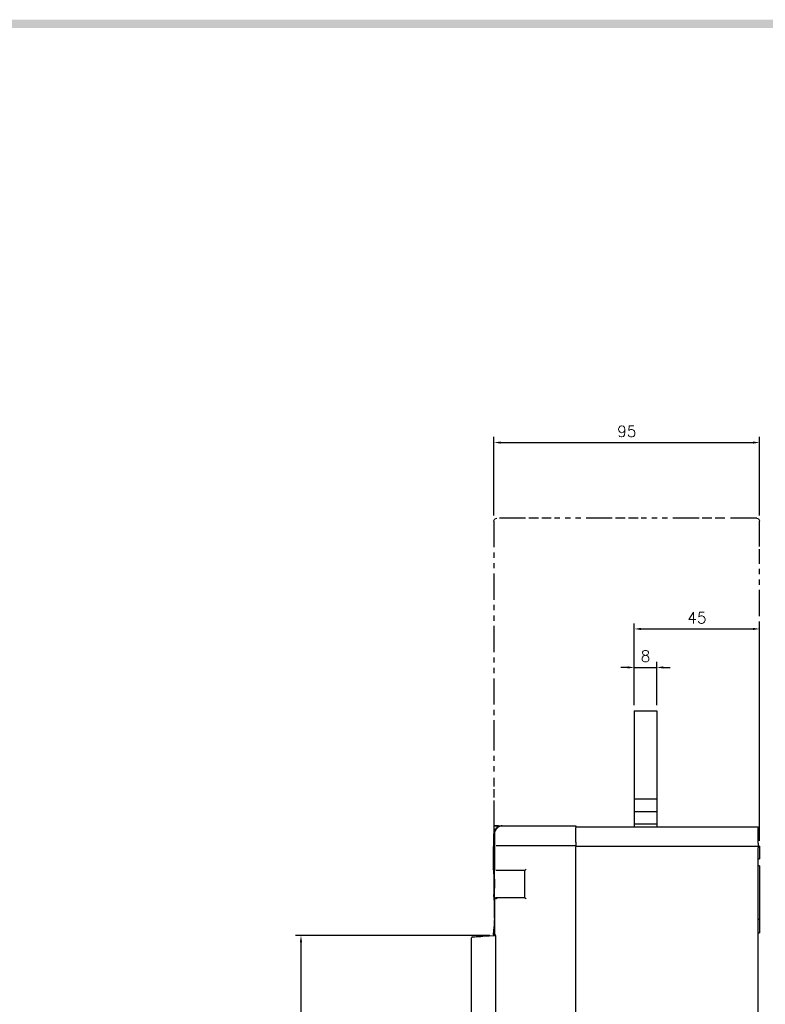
# Model space of a CAD drawing. Extents: x -2322 to 2710, y -907 to 1800.
# Tile 22 of 23: x -689 to -422, y 1438 to 1790. Entities that reach past the tile are written whole.
import ezdxf

# ---------------------------------------------------------------- set-up
doc = ezdxf.new("R2010")
doc.units = 0
doc.header["$LTSCALE"] = 3
doc.header["$MEASUREMENT"] = 0
doc.linetypes.add('CENTER', pattern=[2, 1.25, -0.25, 0.25, -0.25])
doc.linetypes.add('PHANTOM2', pattern=[1.25, 0.625, -0.125, 0.125, -0.125, 0.125, -0.125])
doc.layers.get('0').update_dxf_attribs({"linetype": 'CONTINUOUS'})
doc.layers.get('Defpoints').update_dxf_attribs({"linetype": 'CONTINUOUS'})
for name, color, linetype in [('ce', 4, 'CENTER'), ('di', 3, 'CONTINUOUS'), ('dwg', 7, 'CONTINUOUS')]:
    doc.layers.add(name, color=color, linetype=linetype)
doc.styles.add('KIM', font='ROMANS.shx', dxfattribs={"height": 5, "bigfont": 'GSG1.shx'})
doc.styles.get("Standard").update_dxf_attribs({"font": 'romans.shx', "height": 4, "bigfont": 'ghs.shx'})
doc.dimstyles.new('STANDARD$0', dxfattribs={"dimtxt": 5, "dimasz": 5, "dimexe": 1, "dimexo": 2, "dimgap": 2, "dimtad": 1, "dimdec": 4, "dimzin": 12, "dimdsep": 46, "dimtxsty": 'KIM', "dimcen": -1, "dimdle": 0.1, "dimadec": 0, "dimazin": 0, "dimtfac": 1, "dimtdec": 4, "dimtmove": 0, "dimatfit": 3, "dimfxl": 0, "dimtolj": 1, "dimtzin": 0, "dimarcsym": 0})

# ---------------------------------------------------------------- blocks, each defined once
blk = doc.blocks.new('*D26')
at = {"layer": 'Defpoints', "color": 0}
for p in [(-424.2, 1571.91), (-469, 1542.68), (-424.2, 1494.18)]:
    blk.add_point(p, dxfattribs=at)
at = {"layer": 'di'}
for p, q in [((-469, 1544.68), (-469, 1573.91)), ((-466.6, 1571.91), (-426.6, 1571.91)), ((-424.2, 1496.18), (-424.2, 1573.91))]:
    blk.add_line(p, q, dxfattribs=at)
for points in [[(-466.6, 1572.31), (-466.6, 1571.51), (-469, 1571.91)], [(-426.6, 1572.31), (-426.6, 1571.51), (-424.2, 1571.91)]]:
    blk.add_solid(points, dxfattribs=at)
at = {"layer": 'di', "insert": (-446.6, 1575.91), "char_height": 4, "attachment_point": 5}
blk.add_mtext('\\A1;45', dxfattribs=at)
blk = doc.blocks.new('*D27')
at = {"layer": 'Defpoints', "color": 0}
for p in [(-461, 1558.15), (-469, 1542.68), (-461, 1542.68)]:
    blk.add_point(p, dxfattribs=at)
at = {"layer": 'di'}
for p, q in [((-469, 1544.68), (-469, 1560.15)), ((-461, 1544.68), (-461, 1560.15)), ((-471.4, 1558.15), (-473.8, 1558.15)), ((-469, 1558.15), (-461, 1558.15)), ((-458.6, 1558.15), (-456.2, 1558.15))]:
    blk.add_line(p, q, dxfattribs=at)
for points in [[(-471.4, 1558.55), (-471.4, 1557.75), (-469, 1558.15)], [(-458.6, 1558.55), (-458.6, 1557.75), (-461, 1558.15)]]:
    blk.add_solid(points, dxfattribs=at)
at = {"layer": 'di', "insert": (-465, 1562.15), "char_height": 4, "attachment_point": 5}
blk.add_mtext('\\A1;8', dxfattribs=at)
blk = doc.blocks.new('*D41')
at = {"layer": 'Defpoints', "color": 0}
for p in [(-518.7, 1462.28), (-588.21, 1284.08), (-518.7, 1284.08)]:
    blk.add_point(p, dxfattribs=at)
at = {"layer": 'di'}
for p, q in [((-520.7, 1462.28), (-590.21, 1462.28)), ((-588.21, 1459.88), (-588.21, 1286.48)), ((-520.7, 1284.08), (-590.21, 1284.08))]:
    blk.add_line(p, q, dxfattribs=at)
for points in [[(-588.61, 1459.88), (-587.81, 1459.88), (-588.21, 1462.28)], [(-588.61, 1286.48), (-587.81, 1286.48), (-588.21, 1284.08)]]:
    blk.add_solid(points, dxfattribs=at)
at = {"layer": 'di', "insert": (-592.21, 1373.18), "char_height": 4, "attachment_point": 5, "rotation": 90}
blk.add_mtext('\\A1;179', dxfattribs=at)
blk = doc.blocks.new('12853129')
at = {"layer": 'ce', "linetype": 'PHANTOM2'}
for p, q in [((-954.293, 1837.76), (-954.266, 1837.86)), ((-954.293, 1837.76), (-954.293, 1823.227)), ((-954.258, 1837.868), (-954.234, 1837.893)), ((-954.226, 1837.901), (-954.201, 1837.925)), ((-954.193, 1837.934), (-954.093, 1837.96)), ((-952.026, 1837.96), (-954.093, 1837.96)), ((-951.108, 1837.96), (-951.797, 1837.96)), ((-950.189, 1837.96), (-950.878, 1837.96)), ((-945.826, 1837.96), (-949.96, 1837.96)), ((-944.908, 1837.96), (-945.597, 1837.96)), ((-943.989, 1837.96), (-944.678, 1837.96)), ((-939.626, 1837.96), (-943.76, 1837.96)), ((-938.708, 1837.96), (-939.397, 1837.96)), ((-937.789, 1837.96), (-938.478, 1837.96)), ((-935.493, 1837.96), (-937.56, 1837.96)), ((-935.493, 1837.96), (-935.393, 1837.934)), ((-935.385, 1837.925), (-935.36, 1837.901)), ((-935.352, 1837.893), (-935.328, 1837.868)), ((-935.32, 1837.86), (-935.293, 1837.76)), ((-935.293, 1835.944), (-935.293, 1837.76)), ((-935.293, 1815.96), (-935.293, 1835.742)), ((-954.293, 1823.227), (-954.293, 1819.594)), ((-954.293, 1819.392), (-954.293, 1818.786)), ((-954.293, 1818.584), (-954.293, 1817.979)), ((-954.293, 1817.777), (-954.293, 1815.96)), ((-954.293, 1815.96), (-953.293, 1815.96)), ((-953.96, 1815.96), (-954.293, 1815.96)), ((-954.293, 1815.933), (-954.293, 1814.96)), ((-954.293, 1815.929), (-954.293, 1815.92)), ((-954.293, 1815.917), (-954.293, 1815.908)), ((-954.293, 1815.905), (-954.293, 1815.877)), ((-954.293, 1815.877), (-954.293, 1815.571))]:
    blk.add_line(p, q, dxfattribs=at)
blk = doc.blocks.new('*D114')
at = {"layer": 'Defpoints', "color": 0}
for p in [(-424.2, 1638.57), (-519.2, 1610.48), (-424.2, 1610.48)]:
    blk.add_point(p, dxfattribs=at)
at = {"layer": 'di'}
for p, q in [((-519.2, 1612.48), (-519.2, 1640.57)), ((-516.8, 1638.57), (-426.6, 1638.57)), ((-424.2, 1612.48), (-424.2, 1640.57))]:
    blk.add_line(p, q, dxfattribs=at)
for points in [[(-516.8, 1638.97), (-516.8, 1638.17), (-519.2, 1638.57)], [(-426.6, 1638.97), (-426.6, 1638.17), (-424.2, 1638.57)]]:
    blk.add_solid(points, dxfattribs=at)
at = {"layer": 'di', "insert": (-471.7, 1642.57), "char_height": 4, "attachment_point": 5}
blk.add_mtext('\\A1;95', dxfattribs=at)

msp = doc.modelspace()

# ---------------------------------------------------------------- linework, layer by layer
for p, q in [((-468.998, 1542.684), (-468.998, 1501.184)), ((-468.998, 1542.684), (-460.998, 1542.684)), ((-460.998, 1542.684), (-460.998, 1501.184)), ((-468.998, 1511.184), (-460.998, 1511.184)), ((-468.998, 1506.684), (-460.998, 1506.684)), ((-516.34, 1501.484), (-516.056, 1501.484)), ((-516.056, 1501.484), (-515.95, 1501.484)), ((-515.95, 1501.484), (-489.898, 1501.484)), ((-489.898, 1501.484), (-489.898, 1500.913)), ((-489.898, 1501.184), (-424.698, 1501.184)), ((-489.898, 1495.625), (-489.898, 1500.913)), ((-468.998, 1502.184), (-460.998, 1502.184)), ((-424.698, 1501.184), (-424.698, 1500.613)), ((-424.698, 1495.325), (-424.698, 1500.613)), ((-519.056, 1498.484), (-519.056, 1485.732)), ((-519.423, 1493.984), (-519.423, 1485.929)), ((-518.407, 1494.484), (-518.248, 1494.484)), ((-518.248, 1494.484), (-489.898, 1494.484)), ((-489.898, 1495.625), (-489.898, 1494.484)), ((-489.898, 1494.484), (-489.898, 1493.984)), ((-489.898, 1494.184), (-424.698, 1494.184)), ((-489.898, 1391.184), (-489.898, 1493.984)), ((-424.698, 1495.325), (-424.698, 1494.184)), ((-424.698, 1494.184), (-424.698, 1493.684)), ((-424.198, 1494.184), (-424.698, 1494.184)), ((-424.698, 1391.184), (-424.698, 1493.684)), ((-424.198, 1494.184), (-424.198, 1489.684)), ((-424.698, 1489.684), (-424.198, 1489.684)), ((-424.198, 1487.184), (-424.698, 1487.184)), ((-424.198, 1487.184), (-424.198, 1485.184)), ((-518.248, 1485.484), (-518.541, 1485.484)), ((-508.198, 1485.484), (-518.248, 1485.484)), ((-508.198, 1475.884), (-508.198, 1485.484)), ((-424.198, 1485.184), (-424.198, 1470.184)), ((-519.056, 1475.613), (-519.056, 1472.371)), ((-519.042, 1475.421), (-519.052, 1475.613)), ((-518.541, 1475.884), (-518.248, 1475.884)), ((-518.248, 1475.884), (-508.198, 1475.884)), ((-519.056, 1468.997), (-519.056, 1462.484)), ((-519.056, 1468.997), (-519.056, 1468.997)), ((-424.198, 1470.184), (-424.198, 1468.184)), ((-424.698, 1468.184), (-424.198, 1468.184)), ((-424.198, 1468.184), (-424.198, 1463.286)), ((-527.198, 1418.184), (-527.198, 1461.501)), ((-523.215, 1462.018), (-518.698, 1462.284)), ((-519.423, 1463.28), (-519.423, 1462.484)), ((-519.423, 1462.484), (-519.056, 1462.484)), ((-519.056, 1462.484), (-518.745, 1462.484)), ((-518.698, 1462.484), (-518.745, 1462.484)), ((-518.698, 1462.283), (-518.698, 1462.484)), ((-518.698, 1462.284), (-518.698, 1461.984)), ((-518.698, 1461.984), (-518.698, 1402.984)), ((-424.698, 1463.286), (-424.198, 1463.286))]:
    msp.add_line(p, q)
at = {"flags": 128}
for points in [[(-519.411, 1494.09), (-519.413, 1494.082), (-519.423, 1493.984)], [(-507.698, 1485.984), (-507.795, 1485.886), (-507.889, 1485.793), (-507.975, 1485.706), (-508.051, 1485.63), (-508.113, 1485.568), (-508.159, 1485.522), (-508.188, 1485.494), (-508.198, 1485.484)], [(-518.582, 1475.719), (-518.509, 1475.645), (-518.427, 1475.563), (-518.339, 1475.475), (-518.248, 1475.384)], [(-507.698, 1475.384), (-507.795, 1475.482), (-507.889, 1475.575), (-507.975, 1475.662), (-508.051, 1475.738), (-508.113, 1475.8), (-508.159, 1475.846), (-508.188, 1475.874), (-508.198, 1475.884)], [(-526.915, 1461.801), (-526.859, 1461.804), (-526.692, 1461.814), (-526.419, 1461.83), (-526.05, 1461.852), (-525.593, 1461.878), (-525.065, 1461.909), (-524.481, 1461.944), (-523.858, 1461.981), (-523.215, 1462.018)]]:
    msp.add_lwpolyline(points, dxfattribs=at)
for centre, radius, start in [((-516.056, 1498.484), 3, 90), ((-526.898, 1461.501), 0.3, 93.36646)]:
    msp.add_arc(centre, radius, start, 180)
msp.add_ellipse((-459.423, 1522.52), major_axis=(0, 416.5), ratio=0.1440576, start_param=1.6285368, end_param=1.6352429)
for points, knots in [([(-516.34, 1501.484), (-516.56, 1501.47), (-517.114, 1501.433), (-517.955, 1501.076), (-518.715, 1500.399), (-519.23, 1499.498), (-519.292, 1498.822), (-519.323, 1498.484)], [0, 0, 0, 0, 0.1404927, 0.3532278, 0.5679237, 0.7841139, 1, 1, 1, 1]), ([(-519.3, 1495.642), (-519.299, 1495.554), (-519.297, 1495.288), (-519.306, 1494.843), (-519.324, 1494.422), (-519.34, 1494.205), (-519.353, 1494.117), (-519.352, 1494.124), (-519.351, 1494.126)], [0, 0, 0, 0, 0.1253092, 0.3815604, 0.6378209, 0.8515832, 0.9659253, 1, 1, 1, 1]), ([(-519.418, 1485.929), (-519.419, 1485.946), (-519.427, 1486.032), (-519.387, 1485.593), (-519.313, 1484.633), (-519.23, 1483.18), (-519.18, 1481.454), (-519.184, 1479.646), (-519.232, 1478.206), (-519.271, 1477.49), (-519.285, 1477.241)], [0, 0, 0, 0, 0.0358488, 0.1839582, 0.3319146, 0.4799834, 0.6277999, 0.7750143, 0.9220861, 1, 1, 1, 1]), ([(-519.055, 1475.681), (-519.046, 1475.932), (-519.03, 1476.433), (-518.97, 1477.814), (-518.926, 1479.481), (-518.919, 1481.295), (-518.953, 1483.035), (-519.01, 1484.513), (-519.055, 1485.55), (-519.061, 1485.939), (-519.047, 1485.968), (-519.045, 1485.972)], [0, 0, 0, 0, 0.1219424, 0.24375859, 0.36553423, 0.48703617, 0.60840406, 0.73014727, 0.85245087, 0.97489161, 1, 1, 1, 1]), ([(-519.285, 1477.241), (-519.289, 1477.149), (-519.298, 1476.964), (-519.302, 1476.624), (-519.299, 1476.288), (-519.29, 1475.993), (-519.279, 1475.855), (-519.274, 1475.791)], [0, 0, 0, 0, 0.2059892, 0.4115983, 0.6170035, 0.8227077, 1, 1, 1, 1]), ([(-519.274, 1475.791), (-519.224, 1475.265), (-519.138, 1474.335), (-519.081, 1473.009), (-519.056, 1472.434)], [0, 0, 0, 0, 0.5657425, 1, 1, 1, 1]), ([(-518.745, 1475.384), (-518.745, 1475.385), (-518.739, 1475.442), (-518.71, 1475.561), (-518.626, 1475.665), (-518.582, 1475.719)], [0, 0, 0, 0, 0.0090573, 0.4889785, 1, 1, 1, 1]), ([(-518.582, 1475.719), (-518.569, 1475.733), (-518.513, 1475.798), (-518.4, 1475.865), (-518.297, 1475.884), (-518.249, 1475.884), (-518.248, 1475.884)], [0, 0, 0, 0, 0.1361762, 0.5958979, 0.9916286, 1, 1, 1, 1]), ([(-518.95, 1470.684), (-518.952, 1470.397), (-518.956, 1469.823), (-518.984, 1469.089), (-519.017, 1468.607), (-519.043, 1468.43), (-519.056, 1468.606), (-519.057, 1469.088), (-519.052, 1469.823), (-519.049, 1470.686), (-519.052, 1471.548), (-519.057, 1472.28), (-519.056, 1472.762), (-519.043, 1472.938), (-519.017, 1472.761), (-518.984, 1472.278), (-518.956, 1471.545), (-518.952, 1470.971), (-518.95, 1470.684)], [0, 0, 0, 0, 0.0622495, 0.1246643, 0.1872873, 0.2500222, 0.3127183, 0.375258, 0.4377339, 0.5001513, 0.5624055, 0.6247436, 0.6873231, 0.7500634, 0.8128157, 0.8754149, 0.9377794, 1, 1, 1, 1]), ([(-519.06, 1467.846), (-519.065, 1467.675), (-519.089, 1466.74), (-519.206, 1465.298), (-519.339, 1463.879), (-519.423, 1463.179), (-519.414, 1463.257), (-519.411, 1463.28)], [0, 0, 0, 0, 0.060973, 0.3335637, 0.6085981, 0.8845087, 1, 1, 1, 1])]:
    msp.add_open_spline(points, degree=3, knots=knots)
at = {"layer": 'dwg'}
msp.add_trace([(-2296.612, 1789.787), (-2293.612, 1786.787), (151.388, 1789.787), (148.388, 1786.787)], dxfattribs=at)

# ---------------------------------------------------------------- block references
at = {"layer": 'di', "xscale": 5, "yscale": 5, "zscale": 5}
msp.add_blockref('12853129', (4252.268, -7578.318), dxfattribs=at)

# ---------------------------------------------------------------- dimensions: what is measured, and where the dimension line sits
at = {"layer": 'di'}
for base, p1, p2, text, picture, middle in [((-424.198, 1638.571), (-519.198, 1610.484), (-424.198, 1610.484), '95', '*D114', (-471.698, 1638.571)), ((-424.198, 1571.911), (-468.998, 1542.684), (-424.198, 1494.184), '45', '*D26', (-446.598, 1571.911))]:
    dim = msp.add_linear_dim(base=base, p1=p1, p2=p2, text=text, dimstyle='STANDARD$0', override={"dimtxt": 4, "dimasz": 2.4, "dimexe": 2, "dimdec": 2, "dimzin": 8, "dimtxsty": 'Standard', "dimcen": 0, "dimdle": 0, "dimclrd": 256, "dimclre": 256, "dimclrt": 256, "dimadec": 2, "dimazin": 2, "dimtfac": 0.6, "dimtdec": 2, "dimtzin": 8, "dimlwd": 65535, "dimlwe": 65535}, dxfattribs=at)
    dim.commit()
    dim.dimension.update_dxf_attribs({"geometry": picture, "text_midpoint": middle, "dimtype": 160})
dim = msp.add_linear_dim(base=(-460.998, 1558.152), p1=(-468.998, 1542.684), p2=(-460.998, 1542.684), dimstyle='STANDARD$0', override={"dimtxt": 4, "dimasz": 2.4, "dimexe": 2, "dimdec": 2, "dimzin": 8, "dimtxsty": 'Standard', "dimcen": 0, "dimdle": 0, "dimclrd": 256, "dimclre": 256, "dimclrt": 256, "dimadec": 2, "dimazin": 2, "dimtfac": 0.6, "dimtdec": 2, "dimtzin": 8, "dimlwd": 65535, "dimlwe": 65535}, dxfattribs=at)
dim.commit()
dim.dimension.update_dxf_attribs({"geometry": '*D27', "text_midpoint": (-464.998, 1558.152), "dimtype": 160})
dim = msp.add_linear_dim(base=(-588.21, 1284.085), p1=(-518.698, 1462.283), p2=(-518.698, 1284.085), angle=90, text='179', dimstyle='STANDARD$0', override={"dimtxt": 4, "dimasz": 2.4, "dimexe": 2, "dimdec": 2, "dimzin": 8, "dimtxsty": 'Standard', "dimcen": 0, "dimdle": 0, "dimclrd": 256, "dimclre": 256, "dimclrt": 256, "dimadec": 2, "dimazin": 2, "dimtfac": 0.6, "dimtdec": 2, "dimtzin": 8, "dimlwd": 65535, "dimlwe": 65535}, dxfattribs=at)
dim.commit()
dim.dimension.update_dxf_attribs({"geometry": '*D41', "text_midpoint": (-592.21, 1373.184)})

doc.saveas('drawing.dxf')
